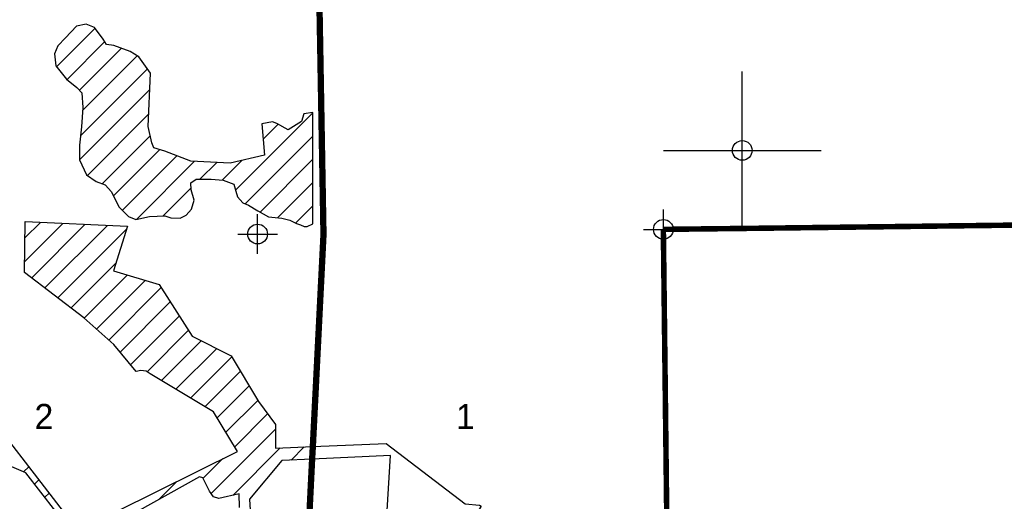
# Model space of a CAD drawing. Extents: x 192051 to 352051, y 710978 to 817615.
# Tile 45 of 85: x 275883 to 288364, y 755605 to 761706. Entities that reach past the tile are written whole.
import ezdxf
from ezdxf.enums import TextEntityAlignment as Align

# ---------------------------------------------------------------- set-up
doc = ezdxf.new("R2010")
doc.units = 0
doc.header["$LTSCALE"] = 800
doc.header["$PDMODE"] = 34
doc.header["$PDSIZE"] = 250
doc.linetypes.add('PHANTOM', pattern=[0])
doc.layers.get('0').update_dxf_attribs({"linetype": 'CONTINUOUS'})
for name, color, linetype in [('COUNTY', 15, 'PHANTOM'), ('SEC', 2, 'CONTINUOUS'), ('TEXT', 7, 'CONTINUOUS'), ('WETDBA', 11, 'CONTINUOUS'), ('WETFILL', 12, 'CONTINUOUS'), ('WSHEDS', 3, 'CONTINUOUS')]:
    doc.layers.add(name, color=color, linetype=linetype)

# ---------------------------------------------------------------- blocks, each defined once
blk = doc.blocks.new('TICK')
at = {"color": 0}
for points in [[(500, 0), (500, 1000)], [(0, 500), (1000, 500)]]:
    blk.add_lwpolyline(points, dxfattribs=at)
blk.add_point((500, 500), dxfattribs=at)
blk = doc.blocks.new('*X')
at = {"color": 0}
for p, q in [((276350, 761110), (276838, 761598)), ((276483, 760948), (276963, 761428)), ((276642, 760812), (277173, 761344)), ((276682, 760558), (277373, 761248)), ((276654, 760235), (277503, 761084)), ((276643, 759930), (277533, 760820)), ((276741, 759733), (277520, 760512)), ((278619, 759548), (279598, 760527)), ((278968, 760192), (279160, 760384)), ((276932, 759629), (277538, 760235)), ((278740, 759374), (279598, 760232)), ((277072, 759474), (277657, 760059)), ((277184, 759291), (277874, 759982)), ((277366, 759179), (278100, 759913)), ((278167, 759685), (278380, 759898)), ((278452, 759676), (278700, 759924)), ((278930, 759269), (279598, 759938)), ((279152, 759196), (279598, 759643)), ((277702, 759220), (278054, 759572)), ((279382, 759132), (279598, 759348)), ((275947, 758644), (276430, 759126)), ((275950, 758941), (276147, 759139)), ((276035, 758437), (276712, 759114)), ((276202, 758309), (276994, 759101)), ((276368, 758181), (277234, 759047)), ((276535, 758054), (277098, 758617)), ((276702, 757925), (277249, 758472)), ((276858, 757787), (277476, 758405)), ((277014, 757648), (277678, 758312)), ((277156, 757496), (277792, 758132)), ((277289, 757333), (277906, 757951)), ((277497, 757247), (278021, 757771)), ((277679, 757134), (278183, 757638)), ((277863, 757024), (278380, 757540)), ((278047, 756913), (278570, 757436)), ((278231, 756803), (278681, 757252)), ((278385, 756662), (278791, 757068)), ((278497, 756479), (278902, 756884)), ((278609, 756296), (279026, 756713)), ((278311, 755703), (279124, 756517)), ((278583, 755680), (279183, 756281)), ((279324, 756127), (279491, 756294)), ((278210, 755897), (278459, 756146)), ((275933, 755978), (275997, 756042)), ((276072, 755822), (276126, 755876)), ((277647, 755629), (277875, 755857)), ((276201, 755656), (276255, 755710))]:
    blk.add_line(p, q, dxfattribs=at)

msp = doc.modelspace()

# ---------------------------------------------------------------- linework, layer by layer
at = {"layer": 'COUNTY', "color": 0, "const_width": 70}
for points in [[(315253, 806629), (315283, 803247), (315347, 797993), (315435, 792714), (315683, 785859), (315722, 780672), (315802, 775318), (315832, 770014), (315904, 764685), (315890, 759510), (310647, 759410), (305368, 759313), (300081, 759250), (294643, 759187), (289406, 759115), (287697, 759094), (286891, 759084), (285810, 759071), (285252, 759064), (284042, 759050)], [(284042, 759050), (284105, 753744), (284169, 749516), (284185, 748458), (284305, 742770), (284322, 740043), (284337, 737878), (284433, 732467), (284447, 731774)]]:
    msp.add_lwpolyline(points, dxfattribs=at)
at = {"layer": 'SEC', "color": 0}
for p in [(278899, 758991), (284042, 759050)]:
    msp.add_point(p, dxfattribs=at)
at = {"layer": 'WETDBA', "color": 0}
msp.add_lwpolyline([(279598, 759120), (279598, 760530), (279485, 760514), (279456, 760416), (279287, 760313), (279143, 760393), (279088, 760412), (278951, 760386), (278986, 759988), (278549, 759890), (278054, 759915), (277722, 760039), (277584, 760081), (277557, 760147), (277513, 760352), (277542, 761028), (277395, 761235), (277284, 761304), (277078, 761378), (276985, 761393), (276942, 761460), (276830, 761609), (276727, 761650), (276603, 761624), (276465, 761476), (276365, 761373), (276324, 761272), (276342, 761120), (276476, 760954), (276606, 760849), (276671, 760781), (276685, 760592), (276666, 760348), (276642, 760117), (276643, 759931), (276728, 759741), (276854, 759658), (276967, 759615), (277047, 759525), (277140, 759334), (277264, 759215), (277357, 759177), (277530, 759211), (277721, 759221), (277797, 759197), (277916, 759193), (277992, 759232), (278060, 759307), (278094, 759419), (278055, 759552), (278053, 759639), (278120, 759685), (278309, 759685), (278463, 759675), (278596, 759623), (278624, 759533), (278645, 759462), (278712, 759387), (278782, 759355), (278901, 759285), (279037, 759210), (279206, 759190), (279307, 759166), (279393, 759126), (279441, 759107), (279491, 759087), (279527, 759088)], close=True, dxfattribs=at)
for points in [[(277117, 755482), (278644, 756238), (278339, 756738), (277538, 757218), (277485, 757255), (277418, 757261), (277358, 757248), (277077, 757593), (276695, 757931), (275945, 758505), (275952, 759148), (277248, 759090), (277070, 758525), (277652, 758353), (278068, 757696), (278562, 757449), (278911, 756869), (279124, 756579), (279127, 756279), (279599, 756299)], [(275194, 757078), (276549, 755330)], [(276342, 755474), (275960, 755967), (275085, 756339), (275140, 756597), (275096, 756630), (275091, 756631), (274615, 756815), (274500, 756691), (274370, 756570), (274242, 756508), (274232, 756418), (274144, 756391), (274024, 756465), (273896, 756690), (273503, 756736), (273109, 756494), (273059, 755946), (272965, 755413)], [(279599, 756299), (280528, 756339), (281530, 755572), (281710, 755556), (281732, 755545), (281705, 755496), (281010, 755476), (280682, 755344), (280540, 755489), (280582, 756186), (279590, 756139)], [(279590, 756139), (279207, 756121), (278796, 755630), (278804, 755491)], [(278669, 755525), (278663, 755698), (278407, 755642), (278341, 755663), (278290, 755732), (278206, 755904), (278162, 755917), (276960, 755245)]]:
    msp.add_lwpolyline(points, dxfattribs=at)
at = {"layer": 'WSHEDS', "color": 0, "const_width": 80}
for points in [[(299882, 777949), (299882, 775103), (299937, 769765), (294616, 769710), (289346, 769689), (284017, 769684), (284039, 764389), (279639, 764389), (279734, 758982), (279599, 756299)], [(279599, 756299), (279590, 756139)], [(279590, 756139), (279539, 755113), (279499, 754283), (279357, 754146)]]:
    msp.add_lwpolyline(points, dxfattribs=at)

# ---------------------------------------------------------------- block references
at = {"color": 0, "xscale": 2, "yscale": 2, "zscale": 2}
msp.add_blockref('TICK', (284042, 759050), dxfattribs=at)
at = {"layer": 'WETFILL', "color": 0}
msp.add_blockref('*X', (0, 0), dxfattribs=at)
msp.add_blockref('*X', (0, 0), dxfattribs=at)
msp.add_blockref('*X', (0, 0), dxfattribs=at)
msp.add_blockref('*X', (0, 0), dxfattribs=at)
msp.add_blockref('*X', (0, 0), dxfattribs=at)
msp.add_blockref('*X', (0, 0), dxfattribs=at)
msp.add_blockref('*X', (0, 0), dxfattribs=at)
msp.add_blockref('*X', (0, 0), dxfattribs=at)
msp.add_blockref('*X', (0, 0), dxfattribs=at)
msp.add_blockref('*X', (0, 0), dxfattribs=at)
msp.add_blockref('*X', (0, 0), dxfattribs=at)
msp.add_blockref('*X', (0, 0), dxfattribs=at)
msp.add_blockref('*X', (0, 0), dxfattribs=at)
msp.add_blockref('*X', (0, 0), dxfattribs=at)
msp.add_blockref('*X', (0, 0), dxfattribs=at)
msp.add_blockref('*X', (0, 0), dxfattribs=at)
msp.add_blockref('*X', (0, 0), dxfattribs=at)
msp.add_blockref('*X', (0, 0), dxfattribs=at)
msp.add_blockref('*X', (0, 0), dxfattribs=at)
msp.add_blockref('*X', (0, 0), dxfattribs=at)
msp.add_blockref('*X', (0, 0), dxfattribs=at)
msp.add_blockref('*X', (0, 0), dxfattribs=at)
msp.add_blockref('*X', (0, 0), dxfattribs=at)
msp.add_blockref('*X', (0, 0), dxfattribs=at)
msp.add_blockref('*X', (0, 0), dxfattribs=at)
msp.add_blockref('*X', (0, 0), dxfattribs=at)
msp.add_blockref('*X', (0, 0), dxfattribs=at)
msp.add_blockref('*X', (0, 0), dxfattribs=at)
msp.add_blockref('*X', (0, 0), dxfattribs=at)
msp.add_blockref('*X', (0, 0), dxfattribs=at)
msp.add_blockref('*X', (0, 0), dxfattribs=at)
msp.add_blockref('*X', (0, 0), dxfattribs=at)
msp.add_blockref('*X', (0, 0), dxfattribs=at)
msp.add_blockref('*X', (0, 0), dxfattribs=at)
msp.add_blockref('*X', (0, 0), dxfattribs=at)
msp.add_blockref('*X', (0, 0), dxfattribs=at)
msp.add_blockref('*X', (0, 0), dxfattribs=at)
msp.add_blockref('*X', (0, 0), dxfattribs=at)
msp.add_blockref('*X', (0, 0), dxfattribs=at)
msp.add_blockref('*X', (0, 0), dxfattribs=at)
msp.add_blockref('*X', (0, 0), dxfattribs=at)
msp.add_blockref('*X', (0, 0), dxfattribs=at)
msp.add_blockref('*X', (0, 0), dxfattribs=at)
msp.add_blockref('*X', (0, 0), dxfattribs=at)
msp.add_blockref('*X', (0, 0), dxfattribs=at)
msp.add_blockref('*X', (0, 0), dxfattribs=at)
msp.add_blockref('*X', (0, 0), dxfattribs=at)
msp.add_blockref('*X', (0, 0), dxfattribs=at)
msp.add_blockref('*X', (0, 0), dxfattribs=at)
msp.add_blockref('*X', (0, 0), dxfattribs=at)
msp.add_blockref('*X', (0, 0), dxfattribs=at)
msp.add_blockref('*X', (0, 0), dxfattribs=at)
msp.add_blockref('*X', (0, 0), dxfattribs=at)
msp.add_blockref('*X', (0, 0), dxfattribs=at)
msp.add_blockref('*X', (0, 0), dxfattribs=at)
msp.add_blockref('*X', (0, 0), dxfattribs=at)
msp.add_blockref('*X', (0, 0), dxfattribs=at)
msp.add_blockref('*X', (0, 0), dxfattribs=at)
msp.add_blockref('*X', (0, 0), dxfattribs=at)
msp.add_blockref('*X', (0, 0), dxfattribs=at)
msp.add_blockref('*X', (0, 0), dxfattribs=at)
msp.add_blockref('*X', (0, 0), dxfattribs=at)
msp.add_blockref('*X', (0, 0), dxfattribs=at)
msp.add_blockref('*X', (0, 0), dxfattribs=at)
msp.add_blockref('*X', (0, 0), dxfattribs=at)
msp.add_blockref('*X', (0, 0), dxfattribs=at)
msp.add_blockref('*X', (0, 0), dxfattribs=at)
msp.add_blockref('*X', (0, 0), dxfattribs=at)
msp.add_blockref('*X', (0, 0), dxfattribs=at)
msp.add_blockref('*X', (0, 0), dxfattribs=at)
msp.add_blockref('*X', (0, 0), dxfattribs=at)
msp.add_blockref('*X', (0, 0), dxfattribs=at)
msp.add_blockref('*X', (0, 0), dxfattribs=at)
msp.add_blockref('*X', (0, 0), dxfattribs=at)
msp.add_blockref('*X', (0, 0), dxfattribs=at)
msp.add_blockref('*X', (0, 0), dxfattribs=at)
msp.add_blockref('*X', (0, 0), dxfattribs=at)
msp.add_blockref('*X', (0, 0), dxfattribs=at)
msp.add_blockref('*X', (0, 0), dxfattribs=at)
msp.add_blockref('*X', (0, 0), dxfattribs=at)
msp.add_blockref('*X', (0, 0), dxfattribs=at)
msp.add_blockref('*X', (0, 0), dxfattribs=at)
msp.add_blockref('*X', (0, 0), dxfattribs=at)
msp.add_blockref('*X', (0, 0), dxfattribs=at)
msp.add_blockref('*X', (0, 0), dxfattribs=at)
msp.add_blockref('*X', (0, 0), dxfattribs=at)
msp.add_blockref('*X', (0, 0), dxfattribs=at)
msp.add_blockref('*X', (0, 0), dxfattribs=at)
msp.add_blockref('*X', (0, 0), dxfattribs=at)
msp.add_blockref('*X', (0, 0), dxfattribs=at)
msp.add_blockref('*X', (0, 0), dxfattribs=at)
msp.add_blockref('*X', (0, 0), dxfattribs=at)
msp.add_blockref('*X', (0, 0), dxfattribs=at)
msp.add_blockref('*X', (0, 0), dxfattribs=at)
msp.add_blockref('*X', (0, 0), dxfattribs=at)
msp.add_blockref('*X', (0, 0), dxfattribs=at)
msp.add_blockref('*X', (0, 0), dxfattribs=at)
msp.add_blockref('*X', (0, 0), dxfattribs=at)
msp.add_blockref('*X', (0, 0), dxfattribs=at)
msp.add_blockref('*X', (0, 0), dxfattribs=at)

# ---------------------------------------------------------------- texts
at = {"layer": 'TEXT', "color": 0}
for s, p in [('2', (276190, 756519)), ('1', (281532, 756519))]:
    msp.add_text(s, height=320, dxfattribs=at).set_placement(p, align=Align.CENTER)

doc.saveas('drawing.dxf')
